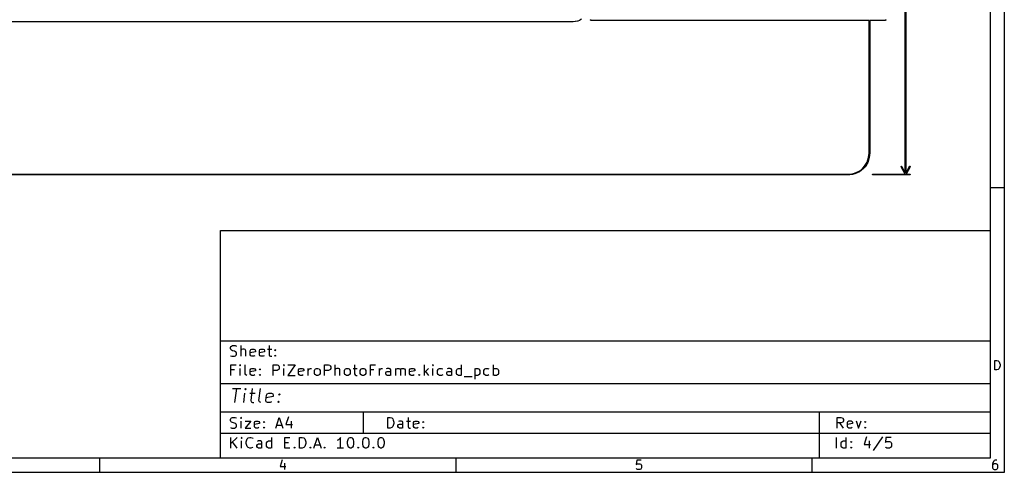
# Model space of a CAD drawing. Header units: inches. Extents: x 0.4 to 11.3, y -7.9 to -0.4.
# Tile 4 of 6: x 5.9 to 11.3, y -7.9 to -5.4. Entities that reach past the tile are written whole.
import ezdxf

# ---------------------------------------------------------------- set-up
doc = ezdxf.new("R2010")
doc.units = ezdxf.units.IN
doc.header["$MEASUREMENT"] = 0
doc.layers.add('Adhesive', color=254, linetype='CONTINUOUS', true_color=0xb4dbd2)

msp = doc.modelspace()

# ---------------------------------------------------------------- linework, layer by layer
at = {"layer": 'Adhesive', "linetype": 'CONTINUOUS'}
for p, q in [((10.752, -6.2187), (10.752, -0.9412)), ((10.7559, -0.9412), (10.7559, -6.2187)), ((8.9162, -5.3811), (2.9319, -5.3811)), ((8.9165, -5.3811), (8.9162, -5.3811)), ((8.9169, -5.3811), (8.9165, -5.3811)), ((8.9281, -5.3803), (8.9169, -5.3811)), ((8.9288, -5.3802), (8.9281, -5.3803)), ((8.9295, -5.3801), (8.9288, -5.3802)), ((8.9405, -5.3777), (8.9295, -5.3801)), ((8.9411, -5.3775), (8.9405, -5.3777)), ((8.9418, -5.3773), (8.9411, -5.3775)), ((8.9523, -5.3734), (8.9418, -5.3773)), ((8.953, -5.3731), (8.9523, -5.3734)), ((8.9536, -5.3728), (8.953, -5.3731)), ((8.9635, -5.3674), (8.9536, -5.3728)), ((9.0128, -5.3705), (9.0139, -5.3695)), ((9.0128, -5.3721), (9.0128, -5.3705)), ((9.0139, -5.3731), (9.0128, -5.3721)), ((9.0139, -5.3695), (9.0146, -5.3693)), ((9.0146, -5.3733), (9.0139, -5.3731)), ((10.5518, -5.3733), (9.0146, -5.3733)), ((10.5518, -6.1086), (10.5518, -5.3733)), ((10.6424, -5.3733), (10.5557, -5.3733)), ((10.5557, -5.3733), (10.5557, -6.1086)), ((10.6424, -5.3693), (10.6431, -5.3695)), ((10.6431, -5.3731), (10.6424, -5.3733)), ((10.6431, -5.3695), (10.6442, -5.3705)), ((10.6442, -5.3721), (10.6431, -5.3731)), ((10.6442, -5.3705), (10.6442, -5.3721)), ((10.5409, -6.1577), (10.5459, -6.1452)), ((10.5496, -6.1465), (10.5445, -6.1593)), ((10.5459, -6.1452), (10.5494, -6.1321)), ((10.5494, -6.1321), (10.5513, -6.1188)), ((10.5532, -6.133), (10.5496, -6.1463)), ((10.5496, -6.1463), (10.5496, -6.1464)), ((10.5496, -6.1464), (10.5496, -6.1465)), ((10.5513, -6.1188), (10.5518, -6.1086)), ((10.5552, -6.1192), (10.5532, -6.1328)), ((10.5532, -6.1328), (10.5532, -6.1329)), ((10.5532, -6.1329), (10.5532, -6.133)), ((10.5557, -6.1087), (10.5552, -6.119)), ((10.5552, -6.119), (10.5552, -6.1191)), ((10.5552, -6.1191), (10.5552, -6.1192)), ((10.5557, -6.1086), (10.5557, -6.1087)), ((10.5557, -6.1087), (10.5557, -6.1087)), ((10.4966, -6.2075), (10.5076, -6.1997)), ((10.5076, -6.1997), (10.5177, -6.1908)), ((10.5204, -6.1936), (10.5102, -6.2028)), ((10.5177, -6.1908), (10.5267, -6.1807)), ((10.5205, -6.1935), (10.5204, -6.1936)), ((10.5206, -6.1935), (10.5205, -6.1935)), ((10.5297, -6.1832), (10.5206, -6.1935)), ((10.5267, -6.1807), (10.5345, -6.1696)), ((10.5298, -6.1831), (10.5297, -6.1832)), ((10.5299, -6.183), (10.5298, -6.1831)), ((10.5377, -6.1718), (10.5299, -6.183)), ((10.5345, -6.1696), (10.5409, -6.1577)), ((10.5378, -6.1717), (10.5377, -6.1718)), ((10.5379, -6.1716), (10.5378, -6.1717)), ((10.5444, -6.1595), (10.5379, -6.1716)), ((10.5445, -6.1593), (10.5444, -6.1594)), ((10.5444, -6.1594), (10.5444, -6.1595)), ((10.7289, -6.1826), (10.7293, -6.1811)), ((10.7291, -6.1833), (10.7289, -6.1826)), ((10.7507, -6.2248), (10.7291, -6.1833)), ((10.7293, -6.1811), (10.7307, -6.1804)), ((10.7307, -6.1804), (10.7321, -6.1809)), ((10.7321, -6.1809), (10.7326, -6.1815)), ((10.7326, -6.1815), (10.752, -6.2187)), ((10.7559, -6.2187), (10.7753, -6.1815)), ((10.7788, -6.1833), (10.7572, -6.2248)), ((10.7753, -6.1815), (10.7758, -6.1809)), ((10.7758, -6.1809), (10.7772, -6.1804)), ((10.7772, -6.1804), (10.7785, -6.1811)), ((10.7785, -6.1811), (10.779, -6.1826)), ((10.779, -6.1826), (10.7788, -6.1833)), ((10.4356, -6.2287), (1.4125, -6.2287)), ((1.4126, -6.2248), (10.4356, -6.2248)), ((10.4356, -6.2248), (10.4457, -6.2243)), ((10.4357, -6.2287), (10.4356, -6.2287)), ((10.446, -6.2283), (10.4357, -6.2287)), ((10.4357, -6.2287), (10.4357, -6.2287)), ((10.4457, -6.2243), (10.4591, -6.2224)), ((10.4461, -6.2283), (10.446, -6.2283)), ((10.4462, -6.2283), (10.4461, -6.2283)), ((10.4598, -6.2263), (10.4462, -6.2283)), ((10.4591, -6.2224), (10.4721, -6.2189)), ((10.4599, -6.2262), (10.4598, -6.2263)), ((10.46, -6.2262), (10.4599, -6.2262)), ((10.4733, -6.2227), (10.46, -6.2262)), ((10.4721, -6.2189), (10.4847, -6.2139)), ((10.4734, -6.2226), (10.4733, -6.2227)), ((10.4735, -6.2226), (10.4734, -6.2226)), ((10.4863, -6.2175), (10.4735, -6.2226)), ((10.4847, -6.2139), (10.4966, -6.2075)), ((10.4864, -6.2175), (10.4863, -6.2175)), ((10.4865, -6.2174), (10.4864, -6.2175)), ((10.4986, -6.2109), (10.4865, -6.2174)), ((10.4987, -6.2108), (10.4986, -6.2108)), ((10.4986, -6.2108), (10.4986, -6.2109)), ((10.51, -6.2029), (10.4987, -6.2108)), ((10.5101, -6.2028), (10.51, -6.2029)), ((10.5102, -6.2028), (10.5101, -6.2028)), ((10.5716, -6.226), (10.5727, -6.2249)), ((10.5716, -6.2275), (10.5716, -6.226)), ((10.5727, -6.2286), (10.5716, -6.2275)), ((10.5727, -6.2249), (10.5734, -6.2248)), ((10.5734, -6.2287), (10.5727, -6.2286)), ((10.5734, -6.2248), (10.7507, -6.2248)), ((10.777, -6.2287), (10.5734, -6.2287)), ((10.7572, -6.2248), (10.777, -6.2248)), ((10.777, -6.2248), (10.7778, -6.2249)), ((10.7778, -6.2286), (10.777, -6.2287)), ((10.7778, -6.2249), (10.7788, -6.226)), ((10.7788, -6.2275), (10.7778, -6.2286)), ((10.7788, -6.226), (10.7788, -6.2275))]:
    msp.add_line(p, q, dxfattribs=at)
at = {"layer": 'BLACK', "linetype": 'CONTINUOUS'}
for p, q in [((11.2993, -0.3937), (11.2993, -7.8743)), ((11.2206, -0.4724), (11.2206, -7.7956)), ((11.2993, -6.2992), (11.2206, -6.2992)), ((6.9686, -6.5357), (11.2206, -6.5357)), ((6.9686, -7.7956), (6.9686, -6.5357)), ((11.2206, -6.5357), (11.2206, -7.7956)), ((6.9686, -7.146), (11.2206, -7.146)), ((7.0231, -7.1842), (7.0259, -7.1786)), ((7.0259, -7.1786), (7.0287, -7.1758)), ((7.0287, -7.1758), (7.0343, -7.173)), ((7.0343, -7.173), (7.0484, -7.173)), ((7.0484, -7.173), (7.0568, -7.1758)), ((7.0821, -7.232), (7.0821, -7.173)), ((7.2368, -7.173), (7.2368, -7.2236)), ((7.0231, -7.1898), (7.0231, -7.1842)), ((7.0259, -7.1955), (7.0231, -7.1898)), ((7.0231, -7.2292), (7.0315, -7.232)), ((7.0287, -7.1983), (7.0259, -7.1955)), ((7.0343, -7.2011), (7.0287, -7.1983)), ((7.0315, -7.232), (7.0456, -7.232)), ((7.0456, -7.2039), (7.0343, -7.2011)), ((7.0512, -7.2067), (7.0456, -7.2039)), ((7.0456, -7.232), (7.0512, -7.2292)), ((7.054, -7.2095), (7.0512, -7.2067)), ((7.0512, -7.2292), (7.054, -7.2264)), ((7.0568, -7.2151), (7.054, -7.2095)), ((7.054, -7.2264), (7.0568, -7.2208)), ((7.0568, -7.2208), (7.0568, -7.2151)), ((7.085, -7.1955), (7.0821, -7.1983)), ((7.0906, -7.1927), (7.085, -7.1955)), ((7.099, -7.1927), (7.0906, -7.1927)), ((7.1046, -7.1955), (7.099, -7.1927)), ((7.1075, -7.2011), (7.1046, -7.1955)), ((7.1075, -7.232), (7.1075, -7.2011)), ((7.1328, -7.2011), (7.1356, -7.1955)), ((7.1328, -7.2236), (7.1328, -7.2011)), ((7.1609, -7.2067), (7.1328, -7.2123)), ((7.1356, -7.2292), (7.1328, -7.2236)), ((7.1356, -7.1955), (7.1412, -7.1927)), ((7.1412, -7.232), (7.1356, -7.2292)), ((7.1412, -7.1927), (7.1525, -7.1927)), ((7.1525, -7.232), (7.1412, -7.232)), ((7.1525, -7.1927), (7.1581, -7.1955)), ((7.1581, -7.2292), (7.1525, -7.232)), ((7.1581, -7.1955), (7.1609, -7.2011)), ((7.1609, -7.2011), (7.1609, -7.2067)), ((7.1834, -7.2011), (7.1862, -7.1955)), ((7.1834, -7.2236), (7.1834, -7.2011)), ((7.2115, -7.2067), (7.1834, -7.2123)), ((7.1862, -7.2292), (7.1834, -7.2236)), ((7.1862, -7.1955), (7.1918, -7.1927)), ((7.1918, -7.232), (7.1862, -7.2292)), ((7.1918, -7.1927), (7.2031, -7.1927)), ((7.2031, -7.232), (7.1918, -7.232)), ((7.2031, -7.1927), (7.2087, -7.1955)), ((7.2087, -7.2292), (7.2031, -7.232)), ((7.2087, -7.1955), (7.2115, -7.2011)), ((7.2115, -7.2011), (7.2115, -7.2067)), ((7.2284, -7.1927), (7.2509, -7.1927)), ((7.2368, -7.2236), (7.2396, -7.2292)), ((7.2396, -7.2292), (7.2453, -7.232)), ((7.2453, -7.232), (7.2509, -7.232)), ((7.2678, -7.1983), (7.2706, -7.1955)), ((7.2706, -7.2011), (7.2678, -7.1983)), ((7.2678, -7.2292), (7.2706, -7.2264)), ((7.2706, -7.232), (7.2678, -7.2292)), ((7.2706, -7.1955), (7.2734, -7.1983)), ((7.2706, -7.1955), (7.2706, -7.2011)), ((7.2734, -7.1983), (7.2706, -7.2011)), ((7.2706, -7.2264), (7.2734, -7.2292)), ((7.2706, -7.2264), (7.2706, -7.232)), ((7.2734, -7.2292), (7.2706, -7.232)), ((7.0259, -7.3383), (7.0259, -7.2793)), ((7.0259, -7.2793), (7.054, -7.2793)), ((7.0765, -7.2793), (7.0737, -7.2821)), ((7.0737, -7.2821), (7.0765, -7.2849)), ((7.0793, -7.2821), (7.0765, -7.2793)), ((7.0765, -7.2793), (7.0765, -7.2849)), ((7.0765, -7.2849), (7.0793, -7.2821)), ((7.1046, -7.3299), (7.1046, -7.2793)), ((7.2593, -7.3383), (7.2593, -7.2793)), ((7.2593, -7.2793), (7.2818, -7.2793)), ((7.2818, -7.2793), (7.2874, -7.2821)), ((7.2874, -7.2821), (7.2902, -7.2849)), ((7.2902, -7.2849), (7.2931, -7.2905)), ((7.2931, -7.2905), (7.2931, -7.2989)), ((7.3184, -7.2793), (7.3156, -7.2821)), ((7.3156, -7.2821), (7.3184, -7.2849)), ((7.3212, -7.2821), (7.3184, -7.2793)), ((7.3184, -7.2793), (7.3184, -7.2849)), ((7.3184, -7.2849), (7.3212, -7.2821)), ((7.3409, -7.2793), (7.3802, -7.2793)), ((7.3802, -7.2793), (7.3409, -7.3383)), ((7.5433, -7.3383), (7.5433, -7.2793)), ((7.5433, -7.2793), (7.5658, -7.2793)), ((7.5658, -7.2793), (7.5715, -7.2821)), ((7.5715, -7.2821), (7.5743, -7.2849)), ((7.5743, -7.2849), (7.5771, -7.2905)), ((7.5771, -7.2905), (7.5771, -7.2989)), ((7.6024, -7.3383), (7.6024, -7.2793)), ((7.7093, -7.2793), (7.7093, -7.3299)), ((7.7964, -7.3383), (7.7964, -7.2793)), ((7.7964, -7.2793), (7.8246, -7.2793)), ((8.0945, -7.3383), (8.0945, -7.2793)), ((8.1423, -7.2793), (8.1395, -7.2821)), ((8.1395, -7.2821), (8.1423, -7.2849)), ((8.1451, -7.2821), (8.1423, -7.2793)), ((8.1423, -7.2793), (8.1423, -7.2849)), ((8.1423, -7.2849), (8.1451, -7.2821)), ((8.2998, -7.3383), (8.2998, -7.2793)), ((8.477, -7.3383), (8.477, -7.2793)), ((11.2465, -7.3068), (11.2465, -7.2557)), ((11.2465, -7.2557), (11.2587, -7.2557)), ((11.2587, -7.2557), (11.266, -7.2581)), ((11.266, -7.2581), (11.2709, -7.263)), ((11.2709, -7.263), (11.2733, -7.2678)), ((11.2733, -7.2678), (11.2758, -7.2776)), ((11.2758, -7.2849), (11.2733, -7.2946)), ((11.2758, -7.2776), (11.2758, -7.2849)), ((7.0456, -7.3074), (7.0259, -7.3074)), ((7.0765, -7.3383), (7.0765, -7.2989)), ((7.1075, -7.3355), (7.1046, -7.3299)), ((7.1131, -7.3383), (7.1075, -7.3355)), ((7.1328, -7.3074), (7.1356, -7.3018)), ((7.1328, -7.3299), (7.1328, -7.3074)), ((7.1609, -7.313), (7.1328, -7.3186)), ((7.1356, -7.3355), (7.1328, -7.3299)), ((7.1356, -7.3018), (7.1412, -7.2989)), ((7.1412, -7.3383), (7.1356, -7.3355)), ((7.1412, -7.2989), (7.1525, -7.2989)), ((7.1525, -7.3383), (7.1412, -7.3383)), ((7.1525, -7.2989), (7.1581, -7.3018)), ((7.1581, -7.3355), (7.1525, -7.3383)), ((7.1581, -7.3018), (7.1609, -7.3074)), ((7.1609, -7.3074), (7.1609, -7.313)), ((7.1834, -7.3046), (7.1862, -7.3018)), ((7.1862, -7.3074), (7.1834, -7.3046)), ((7.1834, -7.3355), (7.1862, -7.3327)), ((7.1862, -7.3383), (7.1834, -7.3355)), ((7.1862, -7.3018), (7.189, -7.3046)), ((7.1862, -7.3018), (7.1862, -7.3074)), ((7.189, -7.3046), (7.1862, -7.3074)), ((7.1862, -7.3327), (7.189, -7.3355)), ((7.1862, -7.3327), (7.1862, -7.3383)), ((7.189, -7.3355), (7.1862, -7.3383)), ((7.2818, -7.3102), (7.2593, -7.3102)), ((7.2874, -7.3074), (7.2818, -7.3102)), ((7.2902, -7.3046), (7.2874, -7.3074)), ((7.2931, -7.2989), (7.2902, -7.3046)), ((7.3184, -7.3383), (7.3184, -7.2989)), ((7.3409, -7.3383), (7.3802, -7.3383)), ((7.3999, -7.3074), (7.4027, -7.3018)), ((7.3999, -7.3299), (7.3999, -7.3074)), ((7.428, -7.313), (7.3999, -7.3186)), ((7.4027, -7.3355), (7.3999, -7.3299)), ((7.4027, -7.3018), (7.4084, -7.2989)), ((7.4084, -7.3383), (7.4027, -7.3355)), ((7.4084, -7.2989), (7.4196, -7.2989)), ((7.4196, -7.3383), (7.4084, -7.3383)), ((7.4196, -7.2989), (7.4252, -7.3018)), ((7.4252, -7.3355), (7.4196, -7.3383)), ((7.4252, -7.3018), (7.428, -7.3074)), ((7.428, -7.3074), (7.428, -7.313)), ((7.4534, -7.3383), (7.4534, -7.2989)), ((7.4534, -7.3102), (7.4562, -7.3046)), ((7.4562, -7.3046), (7.459, -7.3018)), ((7.459, -7.3018), (7.4646, -7.2989)), ((7.4646, -7.2989), (7.4702, -7.2989)), ((7.4871, -7.3102), (7.4899, -7.3046)), ((7.4871, -7.3271), (7.4871, -7.3102)), ((7.4899, -7.3327), (7.4871, -7.3271)), ((7.4899, -7.3046), (7.4927, -7.3018)), ((7.4927, -7.3355), (7.4899, -7.3327)), ((7.4927, -7.3018), (7.4983, -7.2989)), ((7.4983, -7.3383), (7.4927, -7.3355)), ((7.4983, -7.2989), (7.5068, -7.2989)), ((7.5068, -7.3383), (7.4983, -7.3383)), ((7.5068, -7.2989), (7.5124, -7.3018)), ((7.5124, -7.3355), (7.5068, -7.3383)), ((7.5124, -7.3018), (7.5152, -7.3046)), ((7.5152, -7.3327), (7.5124, -7.3355)), ((7.5152, -7.3046), (7.518, -7.3102)), ((7.518, -7.3271), (7.5152, -7.3327)), ((7.518, -7.3102), (7.518, -7.3271)), ((7.5658, -7.3102), (7.5433, -7.3102)), ((7.5715, -7.3074), (7.5658, -7.3102)), ((7.5743, -7.3046), (7.5715, -7.3074)), ((7.5771, -7.2989), (7.5743, -7.3046)), ((7.6052, -7.3018), (7.6024, -7.3046)), ((7.6108, -7.2989), (7.6052, -7.3018)), ((7.6193, -7.2989), (7.6108, -7.2989)), ((7.6249, -7.3018), (7.6193, -7.2989)), ((7.6277, -7.3074), (7.6249, -7.3018)), ((7.6277, -7.3383), (7.6277, -7.3074)), ((7.653, -7.3102), (7.6558, -7.3046)), ((7.653, -7.3271), (7.653, -7.3102)), ((7.6558, -7.3327), (7.653, -7.3271)), ((7.6558, -7.3046), (7.6586, -7.3018)), ((7.6586, -7.3355), (7.6558, -7.3327)), ((7.6586, -7.3018), (7.6643, -7.2989)), ((7.6643, -7.3383), (7.6586, -7.3355)), ((7.6643, -7.2989), (7.6727, -7.2989)), ((7.6727, -7.3383), (7.6643, -7.3383)), ((7.6727, -7.2989), (7.6783, -7.3018)), ((7.6783, -7.3355), (7.6727, -7.3383)), ((7.6783, -7.3018), (7.6811, -7.3046)), ((7.6811, -7.3327), (7.6783, -7.3355)), ((7.6811, -7.3046), (7.6839, -7.3102)), ((7.6839, -7.3271), (7.6811, -7.3327)), ((7.6839, -7.3102), (7.6839, -7.3271)), ((7.7008, -7.2989), (7.7233, -7.2989)), ((7.7093, -7.3299), (7.7121, -7.3355)), ((7.7121, -7.3355), (7.7177, -7.3383)), ((7.7177, -7.3383), (7.7233, -7.3383)), ((7.7402, -7.3102), (7.743, -7.3046)), ((7.7402, -7.3271), (7.7402, -7.3102)), ((7.743, -7.3327), (7.7402, -7.3271)), ((7.743, -7.3046), (7.7458, -7.3018)), ((7.7458, -7.3355), (7.743, -7.3327)), ((7.7458, -7.3018), (7.7514, -7.2989)), ((7.7514, -7.3383), (7.7458, -7.3355)), ((7.7514, -7.2989), (7.7599, -7.2989)), ((7.7599, -7.3383), (7.7514, -7.3383)), ((7.7599, -7.2989), (7.7655, -7.3018)), ((7.7655, -7.3355), (7.7599, -7.3383)), ((7.7655, -7.3018), (7.7683, -7.3046)), ((7.7683, -7.3327), (7.7655, -7.3355)), ((7.7683, -7.3046), (7.7711, -7.3102)), ((7.7711, -7.3271), (7.7683, -7.3327)), ((7.7711, -7.3102), (7.7711, -7.3271)), ((7.8161, -7.3074), (7.7964, -7.3074)), ((7.8471, -7.3383), (7.8471, -7.2989)), ((7.8471, -7.3102), (7.8499, -7.3046)), ((7.8499, -7.3046), (7.8527, -7.3018)), ((7.8527, -7.3018), (7.8583, -7.2989)), ((7.8583, -7.2989), (7.8639, -7.2989)), ((7.8808, -7.3243), (7.8836, -7.3186)), ((7.8808, -7.3299), (7.8808, -7.3243)), ((7.8836, -7.3355), (7.8808, -7.3299)), ((7.8892, -7.2989), (7.8836, -7.3018)), ((7.8836, -7.3186), (7.8892, -7.3158)), ((7.8892, -7.3383), (7.8836, -7.3355)), ((7.9005, -7.2989), (7.8892, -7.2989)), ((7.8892, -7.3158), (7.9033, -7.3158)), ((7.9033, -7.3383), (7.8892, -7.3383)), ((7.9061, -7.3018), (7.9005, -7.2989)), ((7.9033, -7.3158), (7.9089, -7.313)), ((7.9089, -7.3355), (7.9033, -7.3383)), ((7.9089, -7.3074), (7.9061, -7.3018)), ((7.9089, -7.3383), (7.9089, -7.3074)), ((7.937, -7.3383), (7.937, -7.2989)), ((7.937, -7.3046), (7.9399, -7.3018)), ((7.9399, -7.3018), (7.9455, -7.2989)), ((7.9455, -7.2989), (7.9539, -7.2989)), ((7.9539, -7.2989), (7.9595, -7.3018)), ((7.9595, -7.3018), (7.9624, -7.3074)), ((7.9624, -7.3074), (7.9652, -7.3018)), ((7.9624, -7.3074), (7.9624, -7.3383)), ((7.9652, -7.3018), (7.9708, -7.2989)), ((7.9708, -7.2989), (7.9792, -7.2989)), ((7.9792, -7.2989), (7.9848, -7.3018)), ((7.9848, -7.3018), (7.9877, -7.3074)), ((7.9877, -7.3074), (7.9877, -7.3383)), ((8.013, -7.3074), (8.0158, -7.3018)), ((8.013, -7.3299), (8.013, -7.3074)), ((8.0411, -7.313), (8.013, -7.3186)), ((8.0158, -7.3355), (8.013, -7.3299)), ((8.0158, -7.3018), (8.0214, -7.2989)), ((8.0214, -7.3383), (8.0158, -7.3355)), ((8.0214, -7.2989), (8.0327, -7.2989)), ((8.0327, -7.3383), (8.0214, -7.3383)), ((8.0327, -7.2989), (8.0383, -7.3018)), ((8.0383, -7.3355), (8.0327, -7.3383)), ((8.0383, -7.3018), (8.0411, -7.3074)), ((8.0411, -7.3074), (8.0411, -7.313)), ((8.0636, -7.3355), (8.0664, -7.3327)), ((8.0664, -7.3383), (8.0636, -7.3355)), ((8.0664, -7.3327), (8.0692, -7.3355)), ((8.0664, -7.3327), (8.0664, -7.3383)), ((8.0692, -7.3355), (8.0664, -7.3383)), ((8.117, -7.2989), (8.0945, -7.3214)), ((8.1001, -7.3158), (8.117, -7.3383)), ((8.1423, -7.3383), (8.1423, -7.2989)), ((8.1676, -7.3102), (8.1705, -7.3046)), ((8.1676, -7.3271), (8.1676, -7.3102)), ((8.1705, -7.3327), (8.1676, -7.3271)), ((8.1705, -7.3046), (8.1733, -7.3018)), ((8.1733, -7.3355), (8.1705, -7.3327)), ((8.1733, -7.3018), (8.1789, -7.2989)), ((8.1789, -7.3383), (8.1733, -7.3355)), ((8.1789, -7.2989), (8.1901, -7.2989)), ((8.1901, -7.3383), (8.1789, -7.3383)), ((8.1901, -7.2989), (8.1958, -7.3018)), ((8.1958, -7.3355), (8.1901, -7.3383)), ((8.2183, -7.3243), (8.2211, -7.3186)), ((8.2183, -7.3299), (8.2183, -7.3243)), ((8.2211, -7.3355), (8.2183, -7.3299)), ((8.2267, -7.2989), (8.2211, -7.3018)), ((8.2211, -7.3186), (8.2267, -7.3158)), ((8.2267, -7.3383), (8.2211, -7.3355)), ((8.2379, -7.2989), (8.2267, -7.2989)), ((8.2267, -7.3158), (8.2408, -7.3158)), ((8.2408, -7.3383), (8.2267, -7.3383)), ((8.2436, -7.3018), (8.2379, -7.2989)), ((8.2408, -7.3158), (8.2464, -7.313)), ((8.2464, -7.3355), (8.2408, -7.3383)), ((8.2464, -7.3074), (8.2436, -7.3018)), ((8.2464, -7.3383), (8.2464, -7.3074)), ((8.2717, -7.3102), (8.2745, -7.3046)), ((8.2717, -7.3271), (8.2717, -7.3102)), ((8.2745, -7.3327), (8.2717, -7.3271)), ((8.2745, -7.3046), (8.2773, -7.3018)), ((8.2773, -7.3355), (8.2745, -7.3327)), ((8.2773, -7.3018), (8.2829, -7.2989)), ((8.2829, -7.3383), (8.2773, -7.3355)), ((8.2829, -7.2989), (8.2942, -7.2989)), ((8.2942, -7.3383), (8.2829, -7.3383)), ((8.2942, -7.2989), (8.2998, -7.3018)), ((8.2998, -7.3355), (8.2942, -7.3383)), ((8.3139, -7.3439), (8.3589, -7.3439)), ((8.3729, -7.2989), (8.3729, -7.358)), ((8.3729, -7.3018), (8.3785, -7.2989)), ((8.3785, -7.3383), (8.3729, -7.3355)), ((8.3785, -7.2989), (8.3898, -7.2989)), ((8.3898, -7.3383), (8.3785, -7.3383)), ((8.3898, -7.2989), (8.3954, -7.3018)), ((8.3954, -7.3355), (8.3898, -7.3383)), ((8.3954, -7.3018), (8.3982, -7.3046)), ((8.3982, -7.3327), (8.3954, -7.3355)), ((8.3982, -7.3046), (8.401, -7.3102)), ((8.401, -7.3271), (8.3982, -7.3327)), ((8.401, -7.3102), (8.401, -7.3271)), ((8.4235, -7.3102), (8.4264, -7.3046)), ((8.4235, -7.3271), (8.4235, -7.3102)), ((8.4264, -7.3327), (8.4235, -7.3271)), ((8.4264, -7.3046), (8.4292, -7.3018)), ((8.4292, -7.3355), (8.4264, -7.3327)), ((8.4292, -7.3018), (8.4348, -7.2989)), ((8.4348, -7.3383), (8.4292, -7.3355)), ((8.4348, -7.2989), (8.446, -7.2989)), ((8.446, -7.3383), (8.4348, -7.3383)), ((8.446, -7.2989), (8.4517, -7.3018)), ((8.4517, -7.3355), (8.446, -7.3383)), ((8.477, -7.3018), (8.4826, -7.2989)), ((8.4826, -7.3383), (8.477, -7.3355)), ((8.4826, -7.2989), (8.4938, -7.2989)), ((8.4938, -7.3383), (8.4826, -7.3383)), ((8.4938, -7.2989), (8.4995, -7.3018)), ((8.4995, -7.3355), (8.4938, -7.3383)), ((8.4995, -7.3018), (8.5023, -7.3046)), ((8.5023, -7.3327), (8.4995, -7.3355)), ((8.5023, -7.3046), (8.5051, -7.3102)), ((8.5051, -7.3271), (8.5023, -7.3327)), ((8.5051, -7.3102), (8.5051, -7.3271)), ((11.2587, -7.3068), (11.2465, -7.3068)), ((11.266, -7.3044), (11.2587, -7.3068)), ((11.2709, -7.2995), (11.266, -7.3044)), ((11.2733, -7.2946), (11.2709, -7.2995)), ((6.9686, -7.3822), (11.2206, -7.3822)), ((7.0352, -7.4099), (7.0802, -7.4099)), ((7.0478, -7.4886), (7.0577, -7.4099)), ((7.0966, -7.4886), (7.1032, -7.4362)), ((7.1064, -7.4099), (7.1022, -7.4137)), ((7.1022, -7.4137), (7.1055, -7.4174)), ((7.1064, -7.4099), (7.1055, -7.4174)), ((7.1055, -7.4174), (7.1097, -7.4137)), ((7.1097, -7.4137), (7.1064, -7.4099)), ((7.1294, -7.4362), (7.1594, -7.4362)), ((7.1439, -7.4099), (7.1355, -7.4774)), ((7.1805, -7.4774), (7.1889, -7.4099)), ((7.218, -7.4774), (7.2217, -7.4474)), ((7.2217, -7.4474), (7.2264, -7.4399)), ((7.2264, -7.4399), (7.2344, -7.4362)), ((7.2344, -7.4362), (7.2494, -7.4362)), ((7.2494, -7.4362), (7.2564, -7.4399)), ((7.2564, -7.4399), (7.2592, -7.4474)), ((7.2592, -7.4474), (7.2583, -7.4549)), ((7.2897, -7.4437), (7.2939, -7.4399)), ((7.293, -7.4474), (7.2897, -7.4437)), ((7.2939, -7.4399), (7.293, -7.4474)), ((7.2972, -7.4437), (7.293, -7.4474)), ((7.2939, -7.4399), (7.2972, -7.4437)), ((7.1355, -7.4774), (7.1383, -7.4849)), ((7.1383, -7.4849), (7.1453, -7.4886)), ((7.1453, -7.4886), (7.1528, -7.4886)), ((7.1833, -7.4849), (7.1805, -7.4774)), ((7.1903, -7.4886), (7.1833, -7.4849)), ((7.2208, -7.4849), (7.218, -7.4774)), ((7.2583, -7.4549), (7.2199, -7.4624)), ((7.2278, -7.4886), (7.2208, -7.4849)), ((7.2428, -7.4886), (7.2278, -7.4886)), ((7.2508, -7.4849), (7.2428, -7.4886)), ((7.2845, -7.4849), (7.2888, -7.4811)), ((7.2878, -7.4886), (7.2845, -7.4849)), ((7.2888, -7.4811), (7.2878, -7.4886)), ((7.292, -7.4849), (7.2878, -7.4886)), ((7.2888, -7.4811), (7.292, -7.4849)), ((6.9686, -7.5397), (11.2206, -7.5397)), ((7.756, -7.5397), (7.756, -7.6578)), ((10.2757, -7.5397), (10.2757, -7.7956)), ((7.0231, -7.5819), (7.0259, -7.5762)), ((7.0231, -7.5875), (7.0231, -7.5819)), ((7.0259, -7.5931), (7.0231, -7.5875)), ((7.0259, -7.5762), (7.0287, -7.5734)), ((7.0287, -7.5959), (7.0259, -7.5931)), ((7.0287, -7.5734), (7.0343, -7.5706)), ((7.0343, -7.5987), (7.0287, -7.5959)), ((7.0343, -7.5706), (7.0484, -7.5706)), ((7.0456, -7.6015), (7.0343, -7.5987)), ((7.0512, -7.6043), (7.0456, -7.6015)), ((7.0484, -7.5706), (7.0568, -7.5734)), ((7.054, -7.6072), (7.0512, -7.6043)), ((7.0568, -7.6128), (7.054, -7.6072)), ((7.0568, -7.6184), (7.0568, -7.6128)), ((7.0821, -7.5706), (7.0793, -7.5734)), ((7.0793, -7.5734), (7.0821, -7.5762)), ((7.085, -7.5734), (7.0821, -7.5706)), ((7.0821, -7.5706), (7.0821, -7.5762)), ((7.0821, -7.5762), (7.085, -7.5734)), ((7.0821, -7.6297), (7.0821, -7.5903)), ((7.1046, -7.5903), (7.1356, -7.5903)), ((7.1356, -7.5903), (7.1046, -7.6297)), ((7.1553, -7.5987), (7.1581, -7.5931)), ((7.1553, -7.6212), (7.1553, -7.5987)), ((7.1834, -7.6043), (7.1553, -7.61)), ((7.1581, -7.5931), (7.1637, -7.5903)), ((7.1637, -7.5903), (7.175, -7.5903)), ((7.175, -7.5903), (7.1806, -7.5931)), ((7.1806, -7.5931), (7.1834, -7.5987)), ((7.1834, -7.5987), (7.1834, -7.6043)), ((7.2059, -7.5959), (7.2087, -7.5931)), ((7.2087, -7.5987), (7.2059, -7.5959)), ((7.2087, -7.5931), (7.2115, -7.5959)), ((7.2087, -7.5931), (7.2087, -7.5987)), ((7.2115, -7.5959), (7.2087, -7.5987)), ((7.2734, -7.6297), (7.2931, -7.5706)), ((7.279, -7.6128), (7.3071, -7.6128)), ((7.2931, -7.5706), (7.3127, -7.6297)), ((7.3437, -7.5678), (7.3296, -7.61)), ((7.3296, -7.61), (7.3662, -7.61)), ((7.3577, -7.5903), (7.3577, -7.6297)), ((7.892, -7.6297), (7.892, -7.5706)), ((7.892, -7.5706), (7.9061, -7.5706)), ((7.9061, -7.5706), (7.9145, -7.5734)), ((7.9145, -7.5734), (7.9202, -7.579)), ((7.9202, -7.579), (7.923, -7.5847)), ((7.923, -7.6156), (7.9202, -7.6212)), ((7.923, -7.5847), (7.9258, -7.5959)), ((7.9258, -7.6043), (7.923, -7.6156)), ((7.9258, -7.5959), (7.9258, -7.6043)), ((7.9483, -7.6156), (7.9511, -7.61)), ((7.9483, -7.6212), (7.9483, -7.6156)), ((7.9567, -7.5903), (7.9511, -7.5931)), ((7.9511, -7.61), (7.9567, -7.6072)), ((7.968, -7.5903), (7.9567, -7.5903)), ((7.9567, -7.6072), (7.9708, -7.6072)), ((7.9736, -7.5931), (7.968, -7.5903)), ((7.9708, -7.6072), (7.9764, -7.6043)), ((7.9764, -7.5987), (7.9736, -7.5931)), ((7.9764, -7.6297), (7.9764, -7.5987)), ((7.9961, -7.5903), (8.0186, -7.5903)), ((8.0045, -7.5706), (8.0045, -7.6212)), ((8.0355, -7.5987), (8.0383, -7.5931)), ((8.0355, -7.6212), (8.0355, -7.5987)), ((8.0636, -7.6043), (8.0355, -7.61)), ((8.0383, -7.5931), (8.0439, -7.5903)), ((8.0439, -7.5903), (8.0552, -7.5903)), ((8.0552, -7.5903), (8.0608, -7.5931)), ((8.0608, -7.5931), (8.0636, -7.5987)), ((8.0636, -7.5987), (8.0636, -7.6043)), ((8.0861, -7.5959), (8.0889, -7.5931)), ((8.0889, -7.5987), (8.0861, -7.5959)), ((8.0889, -7.5931), (8.0917, -7.5959)), ((8.0889, -7.5931), (8.0889, -7.5987)), ((8.0917, -7.5959), (8.0889, -7.5987)), ((10.3762, -7.6294), (10.3762, -7.5703)), ((10.3762, -7.5703), (10.3987, -7.5703)), ((10.3987, -7.6012), (10.3762, -7.6012)), ((10.41, -7.6294), (10.3903, -7.6012)), ((10.3987, -7.5703), (10.4044, -7.5731)), ((10.4044, -7.5984), (10.3987, -7.6012)), ((10.4044, -7.5731), (10.4072, -7.5759)), ((10.4072, -7.5956), (10.4044, -7.5984)), ((10.4072, -7.5759), (10.41, -7.5815)), ((10.41, -7.59), (10.4072, -7.5956)), ((10.41, -7.5815), (10.41, -7.59)), ((10.4325, -7.5984), (10.4353, -7.5928)), ((10.4325, -7.6209), (10.4325, -7.5984)), ((10.4606, -7.604), (10.4325, -7.6097)), ((10.4353, -7.5928), (10.4409, -7.59)), ((10.4409, -7.59), (10.4522, -7.59)), ((10.4522, -7.59), (10.4578, -7.5928)), ((10.4578, -7.5928), (10.4606, -7.5984)), ((10.4606, -7.5984), (10.4606, -7.604)), ((10.4803, -7.59), (10.4944, -7.6294)), ((10.4944, -7.6294), (10.5084, -7.59)), ((10.5281, -7.5956), (10.5309, -7.5928)), ((10.5309, -7.5984), (10.5281, -7.5956)), ((10.5309, -7.5928), (10.5337, -7.5956)), ((10.5309, -7.5928), (10.5309, -7.5984)), ((10.5337, -7.5956), (10.5309, -7.5984)), ((6.9686, -7.6578), (11.2206, -7.6578)), ((7.0231, -7.6268), (7.0315, -7.6297)), ((7.0315, -7.6297), (7.0456, -7.6297)), ((7.0456, -7.6297), (7.0512, -7.6268)), ((7.0512, -7.6268), (7.054, -7.624)), ((7.054, -7.624), (7.0568, -7.6184)), ((7.1046, -7.6297), (7.1356, -7.6297)), ((7.1581, -7.6268), (7.1553, -7.6212)), ((7.1637, -7.6297), (7.1581, -7.6268)), ((7.175, -7.6297), (7.1637, -7.6297)), ((7.1806, -7.6268), (7.175, -7.6297)), ((7.2059, -7.6268), (7.2087, -7.624)), ((7.2087, -7.6297), (7.2059, -7.6268)), ((7.2087, -7.624), (7.2115, -7.6268)), ((7.2087, -7.624), (7.2087, -7.6297)), ((7.2115, -7.6268), (7.2087, -7.6297)), ((7.9061, -7.6297), (7.892, -7.6297)), ((7.9145, -7.6268), (7.9061, -7.6297)), ((7.9202, -7.6212), (7.9145, -7.6268)), ((7.9511, -7.6268), (7.9483, -7.6212)), ((7.9567, -7.6297), (7.9511, -7.6268)), ((7.9708, -7.6297), (7.9567, -7.6297)), ((7.9764, -7.6268), (7.9708, -7.6297)), ((8.0045, -7.6212), (8.0073, -7.6268)), ((8.0073, -7.6268), (8.013, -7.6297)), ((8.013, -7.6297), (8.0186, -7.6297)), ((8.0383, -7.6268), (8.0355, -7.6212)), ((8.0439, -7.6297), (8.0383, -7.6268)), ((8.0552, -7.6297), (8.0439, -7.6297)), ((8.0608, -7.6268), (8.0552, -7.6297)), ((8.0861, -7.6268), (8.0889, -7.624)), ((8.0889, -7.6297), (8.0861, -7.6268)), ((8.0889, -7.624), (8.0917, -7.6268)), ((8.0889, -7.624), (8.0889, -7.6297)), ((8.0917, -7.6268), (8.0889, -7.6297)), ((10.4353, -7.6265), (10.4325, -7.6209)), ((10.4409, -7.6294), (10.4353, -7.6265)), ((10.4522, -7.6294), (10.4409, -7.6294)), ((10.4578, -7.6265), (10.4522, -7.6294)), ((10.5281, -7.6265), (10.5309, -7.6237)), ((10.5309, -7.6294), (10.5281, -7.6265)), ((10.5309, -7.6237), (10.5337, -7.6265)), ((10.5309, -7.6237), (10.5309, -7.6294)), ((10.5337, -7.6265), (10.5309, -7.6294)), ((7.0259, -7.7399), (7.0259, -7.6808)), ((7.0597, -7.6808), (7.0259, -7.7146)), ((7.0597, -7.7399), (7.0343, -7.7061)), ((7.085, -7.6808), (7.0821, -7.6837)), ((7.0821, -7.6837), (7.085, -7.6865)), ((7.0878, -7.6837), (7.085, -7.6808)), ((7.085, -7.6808), (7.085, -7.6865)), ((7.085, -7.6865), (7.0878, -7.6837)), ((7.085, -7.7399), (7.085, -7.7005)), ((7.1103, -7.7061), (7.1131, -7.6949)), ((7.1103, -7.7146), (7.1103, -7.7061)), ((7.1131, -7.7258), (7.1103, -7.7146)), ((7.1131, -7.6949), (7.1159, -7.6893)), ((7.1159, -7.7315), (7.1131, -7.7258)), ((7.1159, -7.6893), (7.1215, -7.6837)), ((7.1215, -7.6837), (7.13, -7.6808)), ((7.13, -7.6808), (7.1356, -7.6808)), ((7.1356, -7.6808), (7.144, -7.6837)), ((7.144, -7.6837), (7.1468, -7.6865)), ((7.1693, -7.7258), (7.1721, -7.7202)), ((7.1693, -7.7315), (7.1693, -7.7258)), ((7.1778, -7.7005), (7.1721, -7.7033)), ((7.1721, -7.7202), (7.1778, -7.7174)), ((7.189, -7.7005), (7.1778, -7.7005)), ((7.1778, -7.7174), (7.1918, -7.7174)), ((7.1946, -7.7033), (7.189, -7.7005)), ((7.1918, -7.7174), (7.1974, -7.7146)), ((7.1974, -7.709), (7.1946, -7.7033)), ((7.1974, -7.7399), (7.1974, -7.709)), ((7.2228, -7.7118), (7.2256, -7.7061)), ((7.2228, -7.7286), (7.2228, -7.7118)), ((7.2256, -7.7061), (7.2284, -7.7033)), ((7.2284, -7.7033), (7.234, -7.7005)), ((7.234, -7.7005), (7.2453, -7.7005)), ((7.2453, -7.7005), (7.2509, -7.7033)), ((7.2509, -7.7399), (7.2509, -7.6808)), ((7.324, -7.7399), (7.324, -7.6808)), ((7.324, -7.6808), (7.3521, -7.6808)), ((7.324, -7.709), (7.3437, -7.709)), ((7.4055, -7.7399), (7.4055, -7.6808)), ((7.4055, -7.6808), (7.4196, -7.6808)), ((7.4196, -7.6808), (7.428, -7.6837)), ((7.428, -7.6837), (7.4337, -7.6893)), ((7.4337, -7.6893), (7.4365, -7.6949)), ((7.4365, -7.7258), (7.4337, -7.7315)), ((7.4365, -7.6949), (7.4393, -7.7061)), ((7.4393, -7.7146), (7.4365, -7.7258)), ((7.4393, -7.7061), (7.4393, -7.7146)), ((7.4843, -7.7399), (7.504, -7.6808)), ((7.4899, -7.723), (7.518, -7.723)), ((7.504, -7.6808), (7.5237, -7.7399)), ((7.6193, -7.6949), (7.6136, -7.6977)), ((7.6249, -7.6893), (7.6193, -7.6949)), ((7.6305, -7.6808), (7.6249, -7.6893)), ((7.6305, -7.7399), (7.6305, -7.6808)), ((7.6699, -7.7033), (7.6727, -7.6921)), ((7.6699, -7.7174), (7.6699, -7.7033)), ((7.6727, -7.7286), (7.6699, -7.7174)), ((7.6727, -7.6921), (7.6755, -7.6865)), ((7.6755, -7.6865), (7.6783, -7.6837)), ((7.6783, -7.6837), (7.6839, -7.6808)), ((7.6839, -7.6808), (7.6896, -7.6808)), ((7.6896, -7.6808), (7.6952, -7.6837)), ((7.6952, -7.6837), (7.698, -7.6865)), ((7.698, -7.6865), (7.7008, -7.6921)), ((7.7008, -7.6921), (7.7036, -7.7033)), ((7.7036, -7.7174), (7.7008, -7.7286)), ((7.7036, -7.7033), (7.7036, -7.7174)), ((7.7543, -7.7033), (7.7571, -7.6921)), ((7.7543, -7.7174), (7.7543, -7.7033)), ((7.7571, -7.7286), (7.7543, -7.7174)), ((7.7571, -7.6921), (7.7599, -7.6865)), ((7.7599, -7.6865), (7.7627, -7.6837)), ((7.7627, -7.6837), (7.7683, -7.6808)), ((7.7683, -7.6808), (7.7739, -7.6808)), ((7.7739, -7.6808), (7.7796, -7.6837)), ((7.7796, -7.6837), (7.7824, -7.6865)), ((7.7824, -7.6865), (7.7852, -7.6921)), ((7.7852, -7.6921), (7.788, -7.7033)), ((7.788, -7.7174), (7.7852, -7.7286)), ((7.788, -7.7033), (7.788, -7.7174)), ((7.8386, -7.7033), (7.8414, -7.6921)), ((7.8386, -7.7174), (7.8386, -7.7033)), ((7.8414, -7.7286), (7.8386, -7.7174)), ((7.8414, -7.6921), (7.8442, -7.6865)), ((7.8442, -7.6865), (7.8471, -7.6837)), ((7.8471, -7.6837), (7.8527, -7.6808)), ((7.8527, -7.6808), (7.8583, -7.6808)), ((7.8583, -7.6808), (7.8639, -7.6837)), ((7.8639, -7.6837), (7.8667, -7.6865)), ((7.8667, -7.6865), (7.8696, -7.6921)), ((7.8696, -7.6921), (7.8724, -7.7033)), ((7.8724, -7.7174), (7.8696, -7.7286)), ((7.8724, -7.7033), (7.8724, -7.7174)), ((10.3724, -7.7399), (10.3724, -7.6808)), ((10.3977, -7.7118), (10.4005, -7.7061)), ((10.3977, -7.7286), (10.3977, -7.7118)), ((10.4005, -7.7061), (10.4033, -7.7033)), ((10.4033, -7.7033), (10.4089, -7.7005)), ((10.4089, -7.7005), (10.4202, -7.7005)), ((10.4202, -7.7005), (10.4258, -7.7033)), ((10.4258, -7.7399), (10.4258, -7.6808)), ((10.4511, -7.7061), (10.4539, -7.7033)), ((10.4539, -7.709), (10.4511, -7.7061)), ((10.4539, -7.7033), (10.4567, -7.7061)), ((10.4539, -7.7033), (10.4539, -7.709)), ((10.4567, -7.7061), (10.4539, -7.709)), ((10.5383, -7.678), (10.5242, -7.7202)), ((10.5242, -7.7202), (10.5608, -7.7202)), ((10.5523, -7.7005), (10.5523, -7.7399)), ((10.6255, -7.678), (10.5748, -7.754)), ((10.6451, -7.6808), (10.6423, -7.709)), ((10.6423, -7.709), (10.6451, -7.7061)), ((10.6733, -7.6808), (10.6451, -7.6808)), ((10.6451, -7.7061), (10.6508, -7.7033)), ((10.6508, -7.7033), (10.6648, -7.7033)), ((10.6648, -7.7033), (10.6705, -7.7061)), ((10.6705, -7.7061), (10.6733, -7.709)), ((10.6733, -7.709), (10.6761, -7.7146)), ((10.6761, -7.7146), (10.6761, -7.7286)), ((7.1215, -7.7371), (7.1159, -7.7315)), ((7.13, -7.7399), (7.1215, -7.7371)), ((7.1356, -7.7399), (7.13, -7.7399)), ((7.144, -7.7371), (7.1356, -7.7399)), ((7.1468, -7.7343), (7.144, -7.7371)), ((7.1721, -7.7371), (7.1693, -7.7315)), ((7.1778, -7.7399), (7.1721, -7.7371)), ((7.1918, -7.7399), (7.1778, -7.7399)), ((7.1974, -7.7371), (7.1918, -7.7399)), ((7.2256, -7.7343), (7.2228, -7.7286)), ((7.2284, -7.7371), (7.2256, -7.7343)), ((7.234, -7.7399), (7.2284, -7.7371)), ((7.2453, -7.7399), (7.234, -7.7399)), ((7.2509, -7.7371), (7.2453, -7.7399)), ((7.3521, -7.7399), (7.324, -7.7399)), ((7.3746, -7.7371), (7.3774, -7.7343)), ((7.3774, -7.7399), (7.3746, -7.7371)), ((7.3774, -7.7343), (7.3802, -7.7371)), ((7.3774, -7.7343), (7.3774, -7.7399)), ((7.3802, -7.7371), (7.3774, -7.7399)), ((7.4196, -7.7399), (7.4055, -7.7399)), ((7.428, -7.7371), (7.4196, -7.7399)), ((7.4337, -7.7315), (7.428, -7.7371)), ((7.4618, -7.7371), (7.4646, -7.7343)), ((7.4646, -7.7399), (7.4618, -7.7371)), ((7.4646, -7.7343), (7.4674, -7.7371)), ((7.4646, -7.7343), (7.4646, -7.7399)), ((7.4674, -7.7371), (7.4646, -7.7399)), ((7.5405, -7.7371), (7.5433, -7.7343)), ((7.5433, -7.7399), (7.5405, -7.7371)), ((7.5433, -7.7343), (7.5462, -7.7371)), ((7.5433, -7.7343), (7.5433, -7.7399)), ((7.5462, -7.7371), (7.5433, -7.7399)), ((7.6474, -7.7399), (7.6136, -7.7399)), ((7.6755, -7.7343), (7.6727, -7.7286)), ((7.6783, -7.7371), (7.6755, -7.7343)), ((7.6839, -7.7399), (7.6783, -7.7371)), ((7.6896, -7.7399), (7.6839, -7.7399)), ((7.6952, -7.7371), (7.6896, -7.7399)), ((7.698, -7.7343), (7.6952, -7.7371)), ((7.7008, -7.7286), (7.698, -7.7343)), ((7.7261, -7.7371), (7.7289, -7.7343)), ((7.7289, -7.7399), (7.7261, -7.7371)), ((7.7289, -7.7343), (7.7318, -7.7371)), ((7.7289, -7.7343), (7.7289, -7.7399)), ((7.7318, -7.7371), (7.7289, -7.7399)), ((7.7599, -7.7343), (7.7571, -7.7286)), ((7.7627, -7.7371), (7.7599, -7.7343)), ((7.7683, -7.7399), (7.7627, -7.7371)), ((7.7739, -7.7399), (7.7683, -7.7399)), ((7.7796, -7.7371), (7.7739, -7.7399)), ((7.7824, -7.7343), (7.7796, -7.7371)), ((7.7852, -7.7286), (7.7824, -7.7343)), ((7.8105, -7.7371), (7.8133, -7.7343)), ((7.8133, -7.7399), (7.8105, -7.7371)), ((7.8133, -7.7343), (7.8161, -7.7371)), ((7.8133, -7.7343), (7.8133, -7.7399)), ((7.8161, -7.7371), (7.8133, -7.7399)), ((7.8442, -7.7343), (7.8414, -7.7286)), ((7.8471, -7.7371), (7.8442, -7.7343)), ((7.8527, -7.7399), (7.8471, -7.7371)), ((7.8583, -7.7399), (7.8527, -7.7399)), ((7.8639, -7.7371), (7.8583, -7.7399)), ((7.8667, -7.7343), (7.8639, -7.7371)), ((7.8696, -7.7286), (7.8667, -7.7343)), ((10.4005, -7.7343), (10.3977, -7.7286)), ((10.4033, -7.7371), (10.4005, -7.7343)), ((10.4089, -7.7399), (10.4033, -7.7371)), ((10.4202, -7.7399), (10.4089, -7.7399)), ((10.4258, -7.7371), (10.4202, -7.7399)), ((10.4511, -7.7371), (10.4539, -7.7343)), ((10.4539, -7.7399), (10.4511, -7.7371)), ((10.4539, -7.7343), (10.4567, -7.7371)), ((10.4539, -7.7343), (10.4539, -7.7399)), ((10.4567, -7.7371), (10.4539, -7.7399)), ((10.6451, -7.7371), (10.6423, -7.7343)), ((10.6508, -7.7399), (10.6451, -7.7371)), ((10.6648, -7.7399), (10.6508, -7.7399)), ((10.6705, -7.7371), (10.6648, -7.7399)), ((10.6733, -7.7343), (10.6705, -7.7371)), ((10.6761, -7.7286), (10.6733, -7.7343)), ((11.2206, -7.7956), (0.4724, -7.7956)), ((6.2992, -7.7956), (6.2992, -7.8743)), ((11.2206, -7.7956), (6.9686, -7.7956)), ((7.3093, -7.8047), (7.2971, -7.8412)), ((7.3215, -7.8242), (7.3215, -7.8583)), ((8.2677, -7.7956), (8.2677, -7.8743)), ((9.268, -7.8071), (9.2656, -7.8315)), ((9.2656, -7.8315), (9.268, -7.8291)), ((9.2924, -7.8071), (9.268, -7.8071)), ((9.268, -7.8291), (9.2729, -7.8266)), ((9.2729, -7.8266), (9.2851, -7.8266)), ((9.2851, -7.8266), (9.29, -7.8291)), ((9.29, -7.8291), (9.2924, -7.8315)), ((9.2924, -7.8315), (9.2948, -7.8364)), ((10.2362, -7.7956), (10.2362, -7.8743)), ((11.2365, -7.8193), (11.2341, -7.8291)), ((11.2341, -7.8291), (11.2341, -7.8486)), ((11.2365, -7.8315), (11.2341, -7.8364)), ((11.2414, -7.812), (11.2365, -7.8193)), ((11.239, -7.8291), (11.2365, -7.8315)), ((11.2439, -7.8266), (11.239, -7.8291)), ((11.2439, -7.8096), (11.2414, -7.812)), ((11.2487, -7.8071), (11.2439, -7.8096)), ((11.2536, -7.8266), (11.2439, -7.8266)), ((11.2585, -7.8071), (11.2487, -7.8071)), ((11.2585, -7.8291), (11.2536, -7.8266)), ((11.2609, -7.8315), (11.2585, -7.8291)), ((11.2634, -7.8364), (11.2609, -7.8315)), ((11.2993, -7.8743), (0.3937, -7.8743)), ((7.2971, -7.8412), (7.3288, -7.8412)), ((9.268, -7.8559), (9.2656, -7.8534)), ((9.2729, -7.8583), (9.268, -7.8559)), ((9.2851, -7.8583), (9.2729, -7.8583)), ((9.29, -7.8559), (9.2851, -7.8583)), ((9.2924, -7.8534), (9.29, -7.8559)), ((9.2948, -7.8486), (9.2924, -7.8534)), ((9.2948, -7.8364), (9.2948, -7.8486)), ((11.2341, -7.8486), (11.2365, -7.8534)), ((11.2365, -7.8534), (11.239, -7.8559)), ((11.239, -7.8559), (11.2439, -7.8583)), ((11.2439, -7.8583), (11.2536, -7.8583)), ((11.2536, -7.8583), (11.2585, -7.8559)), ((11.2585, -7.8559), (11.2609, -7.8534)), ((11.2609, -7.8534), (11.2634, -7.8486)), ((11.2634, -7.8486), (11.2634, -7.8364))]:
    msp.add_line(p, q, dxfattribs=at)

doc.saveas('drawing.dxf')
